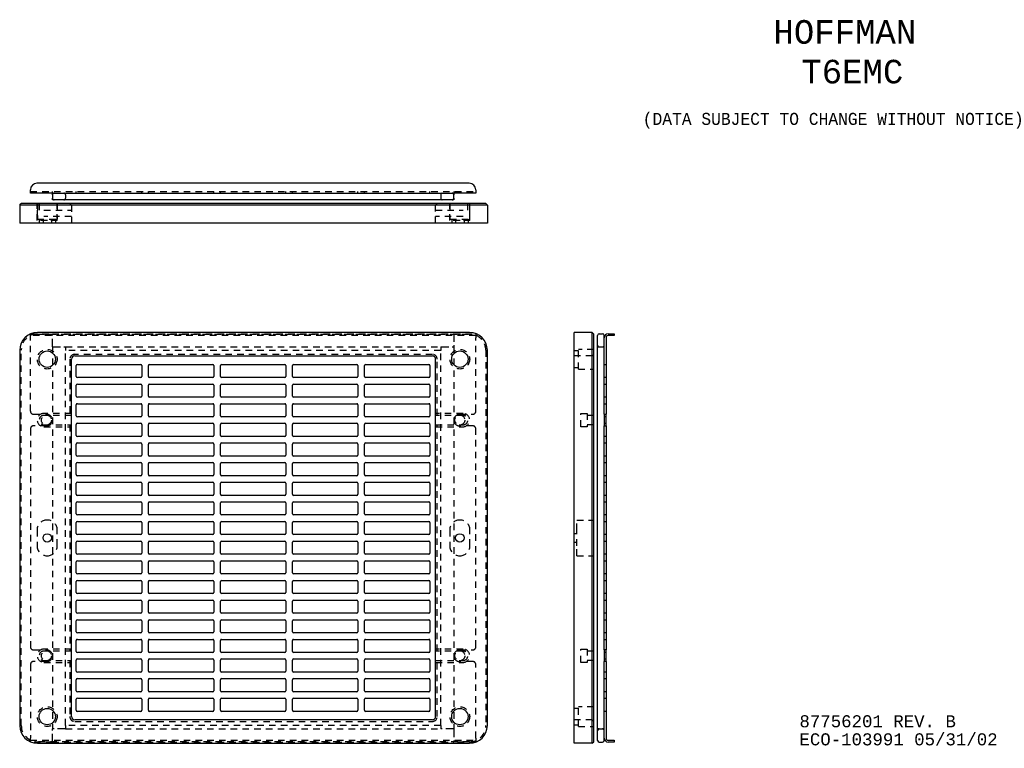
# Model space of a CAD drawing. Extents: x 1.1 to 19.9, y 0.7 to 14.6.
import ezdxf
from ezdxf.enums import TextEntityAlignment as Align

# ---------------------------------------------------------------- set-up
doc = ezdxf.new("R2010")
doc.units = 0
doc.linetypes.add('HIDDEN', pattern=[0.1875, 0.125, -0.0625])
doc.layers.add('ACSRY', color=30, linetype='CONTINUOUS')
doc.layers.add('TEXT', color=2, linetype='CONTINUOUS')
doc.styles.get("Standard").update_dxf_attribs({"font": 'monotxt.shx'})

# ---------------------------------------------------------------- blocks, each defined once
blk = doc.blocks.new('*U0')
at = {"layer": 'TEXT', "color": 2, "linetype": 'CONTINUOUS'}
for s, p in [('87756201 REV. B', (0, 0)), ('ECO-103991 05/31/02', (0, -0.345))]:
    blk.add_text(s, height=0.23, dxfattribs=at).set_placement(p, align=Align.MIDDLE_LEFT)

msp = doc.modelspace()

# ---------------------------------------------------------------- linework, layer by layer
at = {"layer": 'ACSRY', "color": 30, "linetype": 'CONTINUOUS'}
for p, q in [((9.643, 11.496), (1.393, 11.496)), ((1.268, 11.306), (1.268, 11.371)), ((1.688, 11.306), (1.268, 11.306)), ((1.688, 11.276), (1.688, 11.306)), ((1.688, 11.306), (9.348, 11.306)), ((1.688, 11.276), (1.688, 11.211)), ((9.348, 11.306), (9.348, 11.276)), ((9.768, 11.306), (9.348, 11.306)), ((9.348, 11.211), (9.348, 11.276)), ((9.768, 11.371), (9.768, 11.306)), ((1.063, 11.078), (1.093, 11.108)), ((9.958, 11.108), (1.093, 11.108)), ((1.688, 11.181), (1.688, 11.211)), ((9.348, 11.181), (1.688, 11.181)), ((9.348, 11.211), (9.348, 11.181)), ((9.988, 11.078), (9.958, 11.108)), ((1.063, 11.078), (1.063, 10.733)), ((9.988, 11.078), (1.063, 11.078)), ((9.988, 11.078), (9.988, 10.733)), ((1.403, 10.733), (1.063, 10.733)), ((9.648, 10.733), (1.403, 10.733)), ((9.988, 10.733), (9.648, 10.733)), ((9.648, 8.647), (1.403, 8.647)), ((11.645, 0.802), (11.645, 8.647)), ((11.99, 8.647), (11.645, 8.647)), ((11.99, 8.647), (12.02, 8.617)), ((11.99, 0.802), (11.99, 8.647)), ((12.02, 0.832), (12.02, 8.617)), ((12.093, 0.856), (12.093, 8.592)), ((12.123, 8.622), (12.188, 8.622)), ((12.218, 8.547), (12.218, 8.592)), ((12.218, 7.144), (12.218, 8.547)), ((12.253, 8.547), (12.253, 7.144)), ((12.293, 8.622), (12.408, 8.622)), ((12.408, 8.587), (12.293, 8.587)), ((12.408, 8.622), (12.408, 8.587)), ((1.063, 8.307), (1.063, 1.142)), ((9.988, 1.142), (9.988, 8.307)), ((12.093, 8.372), (12.123, 8.372)), ((12.123, 8.372), (12.188, 8.372)), ((12.188, 8.372), (12.218, 8.372)), ((2.05, 1.312), (2.05, 8.137)), ((2.113, 8.199), (8.938, 8.199)), ((9, 1.312), (9, 8.137)), ((2.143, 7.807), (2.143, 8.017)), ((2.163, 8.037), (3.373, 8.037)), ((3.393, 8.017), (3.393, 7.807)), ((3.518, 7.807), (3.518, 8.017)), ((3.538, 8.037), (4.748, 8.037)), ((4.768, 8.017), (4.768, 7.807)), ((4.893, 7.807), (4.893, 8.017)), ((4.913, 8.037), (6.123, 8.037)), ((6.143, 8.017), (6.143, 7.807)), ((6.268, 7.807), (6.268, 8.017)), ((6.288, 8.037), (7.498, 8.037)), ((7.518, 8.017), (7.518, 7.807)), ((7.643, 7.807), (7.643, 8.017)), ((7.663, 8.037), (8.873, 8.037)), ((8.893, 8.017), (8.893, 7.807)), ((3.373, 7.787), (2.163, 7.787)), ((4.748, 7.787), (3.538, 7.787)), ((6.123, 7.787), (4.913, 7.787)), ((7.498, 7.787), (6.288, 7.787)), ((8.873, 7.787), (7.663, 7.787)), ((2.143, 7.432), (2.143, 7.642)), ((2.163, 7.662), (3.373, 7.662)), ((3.393, 7.642), (3.393, 7.432)), ((3.518, 7.432), (3.518, 7.642)), ((3.538, 7.662), (4.748, 7.662)), ((4.768, 7.642), (4.768, 7.432)), ((4.893, 7.432), (4.893, 7.642)), ((4.913, 7.662), (6.123, 7.662)), ((6.143, 7.642), (6.143, 7.432)), ((6.268, 7.432), (6.268, 7.642)), ((6.288, 7.662), (7.498, 7.662)), ((7.518, 7.642), (7.518, 7.432)), ((7.643, 7.432), (7.643, 7.642)), ((7.663, 7.662), (8.873, 7.662)), ((8.893, 7.642), (8.893, 7.432)), ((3.373, 7.412), (2.163, 7.412)), ((4.748, 7.412), (3.538, 7.412)), ((6.123, 7.412), (4.913, 7.412)), ((7.498, 7.412), (6.288, 7.412)), ((8.873, 7.412), (7.663, 7.412)), ((2.143, 7.057), (2.143, 7.267)), ((2.163, 7.287), (3.373, 7.287)), ((3.393, 7.267), (3.393, 7.057)), ((3.518, 7.057), (3.518, 7.267)), ((3.538, 7.287), (4.748, 7.287)), ((4.768, 7.267), (4.768, 7.057)), ((4.893, 7.057), (4.893, 7.267)), ((4.913, 7.287), (6.123, 7.287)), ((6.143, 7.267), (6.143, 7.057)), ((6.268, 7.057), (6.268, 7.267)), ((6.288, 7.287), (7.498, 7.287)), ((7.518, 7.267), (7.518, 7.057)), ((7.643, 7.057), (7.643, 7.267)), ((7.663, 7.287), (8.873, 7.287)), ((8.893, 7.267), (8.893, 7.057)), ((12.218, 7.084), (12.218, 7.144)), ((12.253, 7.144), (12.253, 7.084)), ((3.373, 7.037), (2.163, 7.037)), ((4.748, 7.037), (3.538, 7.037)), ((6.123, 7.037), (4.913, 7.037)), ((7.498, 7.037), (6.288, 7.037)), ((8.873, 7.037), (7.663, 7.037)), ((12.218, 7.084), (12.218, 6.865)), ((12.218, 7.084), (12.253, 7.084)), ((12.253, 6.865), (12.253, 7.084)), ((2.143, 6.682), (2.143, 6.892)), ((2.163, 6.912), (3.373, 6.912)), ((3.393, 6.892), (3.393, 6.682)), ((3.518, 6.682), (3.518, 6.892)), ((3.538, 6.912), (4.748, 6.912)), ((4.768, 6.892), (4.768, 6.682)), ((4.893, 6.682), (4.893, 6.892)), ((4.913, 6.912), (6.123, 6.912)), ((6.143, 6.892), (6.143, 6.682)), ((6.268, 6.682), (6.268, 6.892)), ((6.288, 6.912), (7.498, 6.912)), ((7.518, 6.892), (7.518, 6.682)), ((7.643, 6.682), (7.643, 6.892)), ((7.663, 6.912), (8.873, 6.912)), ((8.893, 6.892), (8.893, 6.682)), ((12.218, 6.805), (12.218, 6.865)), ((12.218, 6.865), (12.253, 6.865)), ((12.218, 2.644), (12.218, 6.805)), ((12.253, 6.865), (12.253, 6.805)), ((12.253, 6.805), (12.253, 2.644)), ((3.373, 6.662), (2.163, 6.662)), ((4.748, 6.662), (3.538, 6.662)), ((6.123, 6.662), (4.913, 6.662)), ((7.498, 6.662), (6.288, 6.662)), ((8.873, 6.662), (7.663, 6.662)), ((2.143, 6.307), (2.143, 6.517)), ((2.163, 6.537), (3.373, 6.537)), ((3.393, 6.517), (3.393, 6.307)), ((3.518, 6.307), (3.518, 6.517)), ((3.538, 6.537), (4.748, 6.537)), ((4.768, 6.517), (4.768, 6.307)), ((4.893, 6.307), (4.893, 6.517)), ((4.913, 6.537), (6.123, 6.537)), ((6.143, 6.517), (6.143, 6.307)), ((6.268, 6.307), (6.268, 6.517)), ((6.288, 6.537), (7.498, 6.537)), ((7.518, 6.517), (7.518, 6.307)), ((7.643, 6.307), (7.643, 6.517)), ((7.663, 6.537), (8.873, 6.537)), ((8.893, 6.517), (8.893, 6.307)), ((3.373, 6.287), (2.163, 6.287)), ((4.748, 6.287), (3.538, 6.287)), ((6.123, 6.287), (4.913, 6.287)), ((7.498, 6.287), (6.288, 6.287)), ((8.873, 6.287), (7.663, 6.287)), ((2.143, 5.932), (2.143, 6.142)), ((2.163, 6.162), (3.373, 6.162)), ((3.393, 6.142), (3.393, 5.932)), ((3.518, 5.932), (3.518, 6.142)), ((3.538, 6.162), (4.748, 6.162)), ((4.768, 6.142), (4.768, 5.932)), ((4.893, 5.932), (4.893, 6.142)), ((4.913, 6.162), (6.123, 6.162)), ((6.143, 6.142), (6.143, 5.932)), ((6.268, 5.932), (6.268, 6.142)), ((6.288, 6.162), (7.498, 6.162)), ((7.518, 6.142), (7.518, 5.932)), ((7.643, 5.932), (7.643, 6.142)), ((7.663, 6.162), (8.873, 6.162)), ((8.893, 6.142), (8.893, 5.932)), ((3.373, 5.912), (2.163, 5.912)), ((4.748, 5.912), (3.538, 5.912)), ((6.123, 5.912), (4.913, 5.912)), ((7.498, 5.912), (6.288, 5.912)), ((8.873, 5.912), (7.663, 5.912)), ((2.143, 5.557), (2.143, 5.767)), ((2.163, 5.787), (3.373, 5.787)), ((3.393, 5.767), (3.393, 5.557)), ((3.518, 5.557), (3.518, 5.767)), ((3.538, 5.787), (4.748, 5.787)), ((4.768, 5.767), (4.768, 5.557)), ((4.893, 5.557), (4.893, 5.767)), ((4.913, 5.787), (6.123, 5.787)), ((6.143, 5.767), (6.143, 5.557)), ((6.268, 5.557), (6.268, 5.767)), ((6.288, 5.787), (7.498, 5.787)), ((7.518, 5.767), (7.518, 5.557)), ((7.643, 5.557), (7.643, 5.767)), ((7.663, 5.787), (8.873, 5.787)), ((8.893, 5.767), (8.893, 5.557)), ((3.373, 5.537), (2.163, 5.537)), ((4.748, 5.537), (3.538, 5.537)), ((6.123, 5.537), (4.913, 5.537)), ((7.498, 5.537), (6.288, 5.537)), ((8.873, 5.537), (7.663, 5.537)), ((2.143, 5.182), (2.143, 5.392)), ((2.163, 5.412), (3.373, 5.412)), ((3.393, 5.392), (3.393, 5.182)), ((3.518, 5.182), (3.518, 5.392)), ((3.538, 5.412), (4.748, 5.412)), ((4.768, 5.392), (4.768, 5.182)), ((4.893, 5.182), (4.893, 5.392)), ((4.913, 5.412), (6.123, 5.412)), ((6.143, 5.392), (6.143, 5.182)), ((6.268, 5.182), (6.268, 5.392)), ((6.288, 5.412), (7.498, 5.412)), ((7.518, 5.392), (7.518, 5.182)), ((7.643, 5.182), (7.643, 5.392)), ((7.663, 5.412), (8.873, 5.412)), ((8.893, 5.392), (8.893, 5.182)), ((3.373, 5.162), (2.163, 5.162)), ((4.748, 5.162), (3.538, 5.162)), ((6.123, 5.162), (4.913, 5.162)), ((7.498, 5.162), (6.288, 5.162)), ((8.873, 5.162), (7.663, 5.162)), ((2.143, 4.807), (2.143, 5.017)), ((2.163, 5.037), (3.373, 5.037)), ((3.393, 5.017), (3.393, 4.807)), ((3.518, 4.807), (3.518, 5.017)), ((3.538, 5.037), (4.748, 5.037)), ((4.768, 5.017), (4.768, 4.807)), ((4.893, 4.807), (4.893, 5.017)), ((4.913, 5.037), (6.123, 5.037)), ((6.143, 5.017), (6.143, 4.807)), ((6.268, 4.807), (6.268, 5.017)), ((6.288, 5.037), (7.498, 5.037)), ((7.518, 5.017), (7.518, 4.807)), ((7.643, 4.807), (7.643, 5.017)), ((7.663, 5.037), (8.873, 5.037)), ((8.893, 5.017), (8.893, 4.807)), ((3.373, 4.787), (2.163, 4.787)), ((4.748, 4.787), (3.538, 4.787)), ((6.123, 4.787), (4.913, 4.787)), ((7.498, 4.787), (6.288, 4.787)), ((8.873, 4.787), (7.663, 4.787)), ((2.143, 4.432), (2.143, 4.642)), ((2.163, 4.662), (3.373, 4.662)), ((3.393, 4.642), (3.393, 4.432)), ((3.518, 4.432), (3.518, 4.642)), ((3.538, 4.662), (4.748, 4.662)), ((4.768, 4.642), (4.768, 4.432)), ((4.893, 4.432), (4.893, 4.642)), ((4.913, 4.662), (6.123, 4.662)), ((6.143, 4.642), (6.143, 4.432)), ((6.268, 4.432), (6.268, 4.642)), ((6.288, 4.662), (7.498, 4.662)), ((7.518, 4.642), (7.518, 4.432)), ((7.643, 4.432), (7.643, 4.642)), ((7.663, 4.662), (8.873, 4.662)), ((8.893, 4.642), (8.893, 4.432)), ((3.373, 4.412), (2.163, 4.412)), ((4.748, 4.412), (3.538, 4.412)), ((6.123, 4.412), (4.913, 4.412)), ((7.498, 4.412), (6.288, 4.412)), ((8.873, 4.412), (7.663, 4.412)), ((2.143, 4.057), (2.143, 4.267)), ((2.163, 4.287), (3.373, 4.287)), ((3.393, 4.267), (3.393, 4.057)), ((3.518, 4.057), (3.518, 4.267)), ((3.538, 4.287), (4.748, 4.287)), ((4.768, 4.267), (4.768, 4.057)), ((4.893, 4.057), (4.893, 4.267)), ((4.913, 4.287), (6.123, 4.287)), ((6.143, 4.267), (6.143, 4.057)), ((6.268, 4.057), (6.268, 4.267)), ((6.288, 4.287), (7.498, 4.287)), ((7.518, 4.267), (7.518, 4.057)), ((7.643, 4.057), (7.643, 4.267)), ((7.663, 4.287), (8.873, 4.287)), ((8.893, 4.267), (8.893, 4.057)), ((3.373, 4.037), (2.163, 4.037)), ((4.748, 4.037), (3.538, 4.037)), ((6.123, 4.037), (4.913, 4.037)), ((7.498, 4.037), (6.288, 4.037)), ((8.873, 4.037), (7.663, 4.037)), ((2.143, 3.682), (2.143, 3.892)), ((2.163, 3.912), (3.373, 3.912)), ((3.393, 3.892), (3.393, 3.682)), ((3.518, 3.682), (3.518, 3.892)), ((3.538, 3.912), (4.748, 3.912)), ((4.768, 3.892), (4.768, 3.682)), ((4.893, 3.682), (4.893, 3.892)), ((4.913, 3.912), (6.123, 3.912)), ((6.143, 3.892), (6.143, 3.682)), ((6.268, 3.682), (6.268, 3.892)), ((6.288, 3.912), (7.498, 3.912)), ((7.518, 3.892), (7.518, 3.682)), ((7.643, 3.682), (7.643, 3.892)), ((7.663, 3.912), (8.873, 3.912)), ((8.893, 3.892), (8.893, 3.682)), ((3.373, 3.662), (2.163, 3.662)), ((4.748, 3.662), (3.538, 3.662)), ((6.123, 3.662), (4.913, 3.662)), ((7.498, 3.662), (6.288, 3.662)), ((8.873, 3.662), (7.663, 3.662)), ((2.143, 3.307), (2.143, 3.517)), ((2.163, 3.537), (3.373, 3.537)), ((3.393, 3.517), (3.393, 3.307)), ((3.518, 3.307), (3.518, 3.517)), ((3.538, 3.537), (4.748, 3.537)), ((4.768, 3.517), (4.768, 3.307)), ((4.893, 3.307), (4.893, 3.517)), ((4.913, 3.537), (6.123, 3.537)), ((6.143, 3.517), (6.143, 3.307)), ((6.268, 3.307), (6.268, 3.517)), ((6.288, 3.537), (7.498, 3.537)), ((7.518, 3.517), (7.518, 3.307)), ((7.643, 3.307), (7.643, 3.517)), ((7.663, 3.537), (8.873, 3.537)), ((8.893, 3.517), (8.893, 3.307)), ((3.373, 3.287), (2.163, 3.287)), ((4.748, 3.287), (3.538, 3.287)), ((6.123, 3.287), (4.913, 3.287)), ((7.498, 3.287), (6.288, 3.287)), ((8.873, 3.287), (7.663, 3.287)), ((2.143, 2.932), (2.143, 3.142)), ((2.163, 3.162), (3.373, 3.162)), ((3.393, 3.142), (3.393, 2.932)), ((3.518, 2.932), (3.518, 3.142)), ((3.538, 3.162), (4.748, 3.162)), ((4.768, 3.142), (4.768, 2.932)), ((4.893, 2.932), (4.893, 3.142)), ((4.913, 3.162), (6.123, 3.162)), ((6.143, 3.142), (6.143, 2.932)), ((6.268, 2.932), (6.268, 3.142)), ((6.288, 3.162), (7.498, 3.162)), ((7.518, 3.142), (7.518, 2.932)), ((7.643, 2.932), (7.643, 3.142)), ((7.663, 3.162), (8.873, 3.162)), ((8.893, 3.142), (8.893, 2.932)), ((3.373, 2.912), (2.163, 2.912)), ((4.748, 2.912), (3.538, 2.912)), ((6.123, 2.912), (4.913, 2.912)), ((7.498, 2.912), (6.288, 2.912)), ((8.873, 2.912), (7.663, 2.912)), ((2.143, 2.557), (2.143, 2.767)), ((2.163, 2.787), (3.373, 2.787)), ((3.393, 2.767), (3.393, 2.557)), ((3.518, 2.557), (3.518, 2.767)), ((3.538, 2.787), (4.748, 2.787)), ((4.768, 2.767), (4.768, 2.557)), ((4.893, 2.557), (4.893, 2.767)), ((4.913, 2.787), (6.123, 2.787)), ((6.143, 2.767), (6.143, 2.557)), ((6.268, 2.557), (6.268, 2.767)), ((6.288, 2.787), (7.498, 2.787)), ((7.518, 2.767), (7.518, 2.557)), ((7.643, 2.557), (7.643, 2.767)), ((7.663, 2.787), (8.873, 2.787)), ((8.893, 2.767), (8.893, 2.557)), ((12.218, 2.584), (12.218, 2.644)), ((12.253, 2.644), (12.253, 2.584)), ((3.373, 2.537), (2.163, 2.537)), ((4.748, 2.537), (3.538, 2.537)), ((6.123, 2.537), (4.913, 2.537)), ((7.498, 2.537), (6.288, 2.537)), ((8.873, 2.537), (7.663, 2.537)), ((12.218, 2.584), (12.218, 2.365)), ((12.253, 2.584), (12.218, 2.584)), ((12.253, 2.365), (12.253, 2.584)), ((2.143, 2.182), (2.143, 2.392)), ((2.163, 2.412), (3.373, 2.412)), ((3.393, 2.392), (3.393, 2.182)), ((3.518, 2.182), (3.518, 2.392)), ((3.538, 2.412), (4.748, 2.412)), ((4.768, 2.392), (4.768, 2.182)), ((4.893, 2.182), (4.893, 2.392)), ((4.913, 2.412), (6.123, 2.412)), ((6.143, 2.392), (6.143, 2.182)), ((6.268, 2.182), (6.268, 2.392)), ((6.288, 2.412), (7.498, 2.412)), ((7.518, 2.392), (7.518, 2.182)), ((7.643, 2.182), (7.643, 2.392)), ((7.663, 2.412), (8.873, 2.412)), ((8.893, 2.392), (8.893, 2.182)), ((12.218, 2.305), (12.218, 2.365)), ((12.253, 2.365), (12.218, 2.365)), ((12.218, 0.902), (12.218, 2.305)), ((12.253, 2.365), (12.253, 2.305)), ((12.253, 2.305), (12.253, 0.902)), ((3.373, 2.162), (2.163, 2.162)), ((4.748, 2.162), (3.538, 2.162)), ((6.123, 2.162), (4.913, 2.162)), ((7.498, 2.162), (6.288, 2.162)), ((8.873, 2.162), (7.663, 2.162)), ((2.143, 1.807), (2.143, 2.017)), ((2.163, 2.037), (3.373, 2.037)), ((3.393, 2.017), (3.393, 1.807)), ((3.518, 1.807), (3.518, 2.017)), ((3.538, 2.037), (4.748, 2.037)), ((4.768, 2.017), (4.768, 1.807)), ((4.893, 1.807), (4.893, 2.017)), ((4.913, 2.037), (6.123, 2.037)), ((6.143, 2.017), (6.143, 1.807)), ((6.268, 1.807), (6.268, 2.017)), ((6.288, 2.037), (7.498, 2.037)), ((7.518, 2.017), (7.518, 1.807)), ((7.643, 1.807), (7.643, 2.017)), ((7.663, 2.037), (8.873, 2.037)), ((8.893, 2.017), (8.893, 1.807)), ((3.373, 1.787), (2.163, 1.787)), ((4.748, 1.787), (3.538, 1.787)), ((6.123, 1.787), (4.913, 1.787)), ((7.498, 1.787), (6.288, 1.787)), ((8.873, 1.787), (7.663, 1.787)), ((2.143, 1.432), (2.143, 1.642)), ((2.163, 1.662), (3.373, 1.662)), ((3.393, 1.642), (3.393, 1.432)), ((3.518, 1.432), (3.518, 1.642)), ((3.538, 1.662), (4.748, 1.662)), ((4.768, 1.642), (4.768, 1.432)), ((4.893, 1.432), (4.893, 1.642)), ((4.913, 1.662), (6.123, 1.662)), ((6.143, 1.642), (6.143, 1.432)), ((6.268, 1.432), (6.268, 1.642)), ((6.288, 1.662), (7.498, 1.662)), ((7.518, 1.642), (7.518, 1.432)), ((7.643, 1.432), (7.643, 1.642)), ((7.663, 1.662), (8.873, 1.662)), ((8.893, 1.642), (8.893, 1.432)), ((3.373, 1.412), (2.163, 1.412)), ((4.748, 1.412), (3.538, 1.412)), ((6.123, 1.412), (4.913, 1.412)), ((7.498, 1.412), (6.288, 1.412)), ((8.873, 1.412), (7.663, 1.412)), ((8.938, 1.249), (2.113, 1.249)), ((12.123, 1.077), (12.093, 1.077)), ((12.123, 1.077), (12.188, 1.077)), ((12.218, 1.077), (12.188, 1.077)), ((1.403, 0.802), (9.648, 0.802)), ((11.99, 0.802), (11.645, 0.802)), ((11.99, 0.802), (12.02, 0.832)), ((12.123, 0.827), (12.188, 0.827)), ((12.218, 0.857), (12.218, 0.902)), ((12.293, 0.862), (12.408, 0.862)), ((12.408, 0.827), (12.293, 0.827)), ((12.408, 0.862), (12.408, 0.827))]:
    msp.add_line(p, q, dxfattribs=at)
at = {"layer": 'ACSRY', "color": 30, "linetype": 'HIDDEN'}
for p, q in [((1.268, 11.341), (9.768, 11.341)), ((1.688, 11.306), (1.688, 11.306)), ((1.69, 11.306), (1.69, 11.341)), ((1.938, 11.276), (1.938, 11.211)), ((2.143, 11.306), (2.143, 11.341)), ((3.393, 11.306), (3.393, 11.341)), ((3.518, 11.306), (3.518, 11.341)), ((4.768, 11.306), (4.768, 11.341)), ((4.893, 11.306), (4.893, 11.341)), ((6.143, 11.306), (6.143, 11.341)), ((6.268, 11.306), (6.268, 11.341)), ((7.518, 11.306), (7.518, 11.341)), ((7.643, 11.306), (7.643, 11.341)), ((8.893, 11.306), (8.893, 11.341)), ((9.098, 11.276), (9.098, 11.211)), ((9.346, 11.341), (9.346, 11.306)), ((9.348, 11.306), (9.348, 11.306)), ((1.395, 10.783), (1.395, 11.108)), ((1.4, 11.108), (1.4, 10.813)), ((1.435, 11.108), (1.435, 10.983)), ((1.775, 11.108), (1.775, 10.813)), ((1.78, 10.783), (1.78, 11.108)), ((2.05, 11.078), (2.02, 11.108)), ((9, 11.078), (9.03, 11.108)), ((9.27, 10.783), (9.27, 11.108)), ((9.275, 11.108), (9.275, 10.813)), ((9.615, 10.983), (9.615, 11.108)), ((9.65, 11.108), (9.65, 10.813)), ((9.655, 10.783), (9.655, 11.108)), ((1.398, 10.983), (1.398, 10.858)), ((1.525, 10.983), (2.05, 10.983)), ((2.05, 11.078), (2.05, 10.733)), ((9, 10.733), (9, 11.078)), ((9, 10.983), (9.525, 10.983)), ((9.653, 10.858), (9.653, 10.983)), ((1.583, 10.783), (1.395, 10.783)), ((1.4, 10.813), (1.775, 10.813)), ((1.4, 10.813), (1.775, 10.813)), ((1.432, 10.813), (1.432, 10.733)), ((1.508, 10.783), (1.508, 10.733)), ((2.05, 10.858), (1.525, 10.858)), ((1.593, 10.783), (1.583, 10.783)), ((1.78, 10.783), (1.593, 10.783)), ((1.668, 10.783), (1.668, 10.733)), ((1.744, 10.813), (1.744, 10.733)), ((9.525, 10.858), (9, 10.858)), ((9.458, 10.783), (9.27, 10.783)), ((9.275, 10.813), (9.65, 10.813)), ((9.307, 10.813), (9.307, 10.733)), ((9.383, 10.783), (9.383, 10.733)), ((9.468, 10.783), (9.458, 10.783)), ((9.655, 10.783), (9.468, 10.783)), ((9.543, 10.783), (9.543, 10.733)), ((9.619, 10.813), (9.619, 10.733)), ((1.268, 8.622), (1.688, 8.622)), ((1.268, 8.547), (1.268, 8.621)), ((9.768, 8.587), (1.268, 8.587)), ((1.268, 7.144), (1.268, 8.547)), ((1.403, 8.617), (9.648, 8.617)), ((1.688, 8.592), (1.688, 8.622)), ((1.688, 8.622), (9.348, 8.622)), ((1.688, 8.402), (1.688, 8.592)), ((9.348, 8.622), (9.348, 8.592)), ((9.348, 8.622), (9.768, 8.622)), ((9.348, 8.592), (9.348, 8.402)), ((9.768, 8.621), (9.768, 8.547)), ((9.768, 7.144), (9.768, 8.547)), ((1.093, 1.142), (1.093, 8.307)), ((1.688, 8.372), (1.688, 8.402)), ((1.688, 8.372), (1.718, 8.372)), ((1.688, 8.372), (1.688, 1.077)), ((1.718, 8.372), (1.908, 8.372)), ((1.908, 8.372), (1.938, 8.372)), ((1.938, 8.372), (1.938, 8.304)), ((1.938, 8.372), (9.098, 8.372)), ((9.098, 8.304), (1.938, 8.304)), ((1.938, 1.144), (1.938, 8.304)), ((9.098, 8.372), (9.128, 8.372)), ((9.098, 8.372), (9.098, 8.304)), ((9.098, 1.144), (9.098, 8.304)), ((9.128, 8.372), (9.318, 8.372)), ((9.318, 8.372), (9.348, 8.372)), ((9.348, 8.402), (9.348, 8.372)), ((9.348, 8.372), (9.348, 1.077)), ((9.958, 8.307), (9.958, 1.142)), ((11.725, 8.293), (11.645, 8.293)), ((11.725, 7.949), (11.725, 8.324)), ((12.02, 8.324), (11.725, 8.324)), ((2.02, 8.137), (2.02, 7.064)), ((8.938, 8.229), (2.113, 8.229)), ((9.03, 7.064), (9.03, 8.137)), ((11.99, 8.199), (11.645, 8.199)), ((11.99, 8.199), (12.02, 8.229)), ((11.645, 7.981), (11.725, 7.981)), ((11.725, 7.949), (12.02, 7.949)), ((12.218, 8.037), (12.253, 8.037)), ((12.253, 7.787), (12.218, 7.787)), ((12.218, 7.662), (12.253, 7.662)), ((12.253, 7.412), (12.218, 7.412)), ((12.218, 7.287), (12.253, 7.287)), ((1.328, 7.084), (1.581, 7.084)), ((2.05, 7.102), (1.525, 7.102)), ((2.05, 7.064), (1.525, 7.064)), ((9.525, 7.102), (9, 7.102)), ((9.525, 7.064), (9, 7.064)), ((9.455, 7.084), (9.708, 7.084)), ((11.77, 6.847), (11.77, 7.102)), ((11.77, 7.102), (11.895, 7.102)), ((11.895, 7.102), (11.895, 6.847)), ((12.02, 7.064), (11.895, 7.064)), ((12.253, 7.037), (12.218, 7.037)), ((1.268, 6.805), (1.268, 2.644)), ((1.581, 6.865), (1.328, 6.865)), ((1.525, 6.884), (2.05, 6.884)), ((1.525, 6.847), (2.05, 6.847)), ((2.02, 6.884), (2.02, 2.564)), ((9, 6.884), (9.525, 6.884)), ((9, 6.847), (9.525, 6.847)), ((9.03, 2.564), (9.03, 6.884)), ((9.708, 6.865), (9.455, 6.865)), ((9.768, 2.644), (9.768, 6.805)), ((11.895, 6.847), (11.77, 6.847)), ((12.02, 6.884), (11.895, 6.884)), ((12.218, 6.912), (12.253, 6.912)), ((12.253, 6.662), (12.218, 6.662)), ((12.218, 6.537), (12.253, 6.537)), ((12.253, 6.287), (12.218, 6.287)), ((12.218, 6.162), (12.253, 6.162)), ((12.253, 5.912), (12.218, 5.912)), ((12.218, 5.787), (12.253, 5.787)), ((12.253, 5.537), (12.218, 5.537)), ((12.218, 5.412), (12.253, 5.412)), ((12.253, 5.162), (12.218, 5.162)), ((1.593, 5.064), (1.583, 5.064)), ((9.468, 5.064), (9.458, 5.064)), ((11.695, 4.877), (11.695, 5.064)), ((11.695, 5.064), (12.02, 5.064)), ((12.218, 5.037), (12.253, 5.037)), ((1.395, 4.877), (1.395, 4.572)), ((1.78, 4.572), (1.78, 4.877)), ((9.27, 4.877), (9.27, 4.572)), ((9.655, 4.572), (9.655, 4.877)), ((11.695, 4.804), (11.645, 4.804)), ((11.695, 4.572), (11.695, 4.877)), ((12.253, 4.787), (12.218, 4.787)), ((11.645, 4.644), (11.695, 4.644)), ((11.695, 4.384), (11.695, 4.572)), ((12.218, 4.662), (12.253, 4.662)), ((1.583, 4.384), (1.593, 4.384)), ((9.458, 4.384), (9.468, 4.384)), ((11.695, 4.384), (12.02, 4.384)), ((12.253, 4.412), (12.218, 4.412)), ((12.218, 4.287), (12.253, 4.287)), ((12.253, 4.037), (12.218, 4.037)), ((12.218, 3.912), (12.253, 3.912)), ((12.253, 3.662), (12.218, 3.662)), ((12.218, 3.537), (12.253, 3.537)), ((12.253, 3.287), (12.218, 3.287)), ((12.218, 3.162), (12.253, 3.162)), ((12.253, 2.912), (12.218, 2.912)), ((12.218, 2.787), (12.253, 2.787)), ((1.328, 2.584), (1.581, 2.584)), ((2.05, 2.602), (1.525, 2.602)), ((2.05, 2.564), (1.525, 2.564)), ((9.525, 2.602), (9, 2.602)), ((9.525, 2.564), (9, 2.564)), ((9.455, 2.584), (9.708, 2.584)), ((11.77, 2.347), (11.77, 2.602)), ((11.77, 2.602), (11.895, 2.602)), ((11.895, 2.602), (11.895, 2.347)), ((12.02, 2.564), (11.895, 2.564)), ((12.253, 2.537), (12.218, 2.537)), ((1.268, 2.305), (1.268, 0.902)), ((1.581, 2.365), (1.328, 2.365)), ((1.525, 2.384), (2.05, 2.384)), ((1.525, 2.347), (2.05, 2.347)), ((2.02, 2.384), (2.02, 1.312)), ((9, 2.384), (9.525, 2.384)), ((9, 2.347), (9.525, 2.347)), ((9.03, 1.312), (9.03, 2.384)), ((9.708, 2.365), (9.455, 2.365)), ((9.768, 0.902), (9.768, 2.305)), ((11.895, 2.347), (11.77, 2.347)), ((12.02, 2.384), (11.895, 2.384)), ((12.218, 2.412), (12.253, 2.412)), ((12.253, 2.162), (12.218, 2.162)), ((12.218, 2.037), (12.253, 2.037)), ((12.253, 1.787), (12.218, 1.787)), ((12.218, 1.662), (12.253, 1.662)), ((11.725, 1.468), (11.645, 1.468)), ((11.725, 1.124), (11.725, 1.499)), ((12.02, 1.499), (11.725, 1.499)), ((12.253, 1.412), (12.218, 1.412)), ((9.098, 1.144), (1.938, 1.144)), ((1.938, 1.144), (1.938, 1.077)), ((2.113, 1.219), (8.938, 1.219)), ((9.098, 1.144), (9.098, 1.077)), ((11.99, 1.249), (11.645, 1.249)), ((11.645, 1.156), (11.725, 1.156)), ((12.02, 1.219), (11.99, 1.249)), ((1.718, 1.077), (1.688, 1.077)), ((1.688, 1.047), (1.688, 1.077)), ((1.688, 0.857), (1.688, 1.047)), ((1.908, 1.077), (1.718, 1.077)), ((1.938, 1.077), (1.908, 1.077)), ((1.938, 1.077), (9.098, 1.077)), ((9.128, 1.077), (9.098, 1.077)), ((9.318, 1.077), (9.128, 1.077)), ((9.348, 1.077), (9.318, 1.077)), ((9.348, 1.077), (9.348, 1.047)), ((9.348, 1.047), (9.348, 0.857)), ((11.725, 1.124), (12.02, 1.124)), ((1.268, 0.828), (1.268, 0.902)), ((1.268, 0.862), (9.768, 0.862)), ((1.688, 0.827), (1.268, 0.827)), ((9.648, 0.832), (1.403, 0.832)), ((1.688, 0.827), (1.688, 0.857)), ((1.688, 0.827), (9.348, 0.827)), ((9.348, 0.857), (9.348, 0.827)), ((9.768, 0.827), (9.348, 0.827)), ((9.768, 0.902), (9.768, 0.828)), ((12.218, 0.902), (12.218, 0.902))]:
    msp.add_line(p, q, dxfattribs=at)
for points in [[(1.268, 8.622), (1.268, 8.622, 0.029268), (1.268, 8.622, 0.035033), (1.268, 8.622, 0.041039), (1.268, 8.622, 0.043378), (1.268, 8.622, 0.040761), (1.268, 8.622, 0.034839), (1.268, 8.622, 0.031319), (1.268, 8.622, 0.02685), (1.268, 8.622, 0.016777), (1.268, 8.622, 0.008926), (1.268, 8.622, 0.012529), (1.268, 8.621, 0.008522), (1.268, 8.621, 0.002852), (1.268, 8.621, 0.001719)], [(1.268, 8.586), (1.268, 8.586, -0.000356), (1.268, 8.586, 0.000062), (1.268, 8.586, -0.000402), (1.268, 8.586, -0.002158), (1.268, 8.586, -0.003491), (1.268, 8.586, -0.004481), (1.268, 8.586, -0.007743), (1.268, 8.587, -0.014683), (1.268, 8.587, -0.014396), (1.268, 8.587, -0.002652), (1.268, 8.587, -0.032229), (1.268, 8.587, -0.099135), (1.268, 8.587, -0.063618), (1.268, 8.587, -0.03431)], [(9.768, 8.621), (9.768, 8.621, 0.000739), (9.768, 8.621, 0.000032), (9.768, 8.621, 0.000859), (9.768, 8.621, 0.003939), (9.768, 8.622, 0.006265), (9.768, 8.622, 0.00795), (9.768, 8.622, 0.013431), (9.768, 8.622, 0.024416), (9.768, 8.622, 0.022447), (9.768, 8.622, 0.004213), (9.768, 8.622, 0.0458), (9.768, 8.622, 0.098066), (9.768, 8.622, 0.043066), (9.768, 8.622, 0.020443)], [(9.768, 8.587), (9.768, 8.587, -0.055097), (9.768, 8.587, -0.061233), (9.768, 8.587, -0.060169), (9.768, 8.587, -0.050453), (9.768, 8.587, -0.037626), (9.768, 8.587, -0.027076), (9.768, 8.587, -0.021324), (9.768, 8.587, -0.016631), (9.768, 8.586, -0.00987), (9.768, 8.586, -0.005222), (9.768, 8.586, -0.006922), (9.768, 8.586, -0.004452), (9.768, 8.586, -0.001473), (9.768, 8.586, -0.000911)], [(1.268, 0.862), (1.268, 0.862, -0.054895), (1.268, 0.862, -0.061086), (1.268, 0.862, -0.060148), (1.268, 0.862, -0.050543), (1.268, 0.862, -0.037753), (1.268, 0.862, -0.027193), (1.268, 0.862, -0.021436), (1.268, 0.862, -0.016739), (1.268, 0.862, -0.009935), (1.268, 0.862, -0.005242), (1.268, 0.862, -0.006996), (1.268, 0.863, -0.004545), (1.268, 0.863, -0.001508), (1.268, 0.863, -0.000927)], [(1.268, 0.828), (1.268, 0.827, 0.000784), (1.268, 0.827, 0.000082), (1.268, 0.827, 0.000916), (1.268, 0.827, 0.004009), (1.268, 0.827, 0.006344), (1.268, 0.827, 0.008036), (1.268, 0.827, 0.013542), (1.268, 0.827, 0.024573), (1.268, 0.827, 0.022581), (1.268, 0.827, 0.004263), (1.268, 0.827, 0.045985), (1.268, 0.827, 0.098143), (1.268, 0.827, 0.042985), (1.268, 0.827, 0.020386)], [(9.768, 0.863), (9.768, 0.863, -0.000332), (9.768, 0.863, 0.00009), (9.768, 0.863, -0.00037), (9.768, 0.863, -0.002121), (9.768, 0.862, -0.003449), (9.768, 0.862, -0.004436), (9.768, 0.862, -0.007684), (9.768, 0.862, -0.014599), (9.768, 0.862, -0.014319), (9.768, 0.862, -0.002622), (9.768, 0.862, -0.032103), (9.768, 0.862, -0.098998), (9.768, 0.862, -0.063725), (9.768, 0.862, -0.034414)], [(9.768, 0.827), (9.768, 0.827, 0.029394), (9.768, 0.827, 0.035171), (9.768, 0.827, 0.041168), (9.768, 0.827, 0.043452), (9.768, 0.827, 0.040756), (9.768, 0.827, 0.034778), (9.768, 0.827, 0.03121), (9.768, 0.827, 0.026706), (9.768, 0.827, 0.016674), (9.768, 0.827, 0.008891), (9.768, 0.827, 0.012403), (9.768, 0.827, 0.008364), (9.768, 0.827, 0.002791), (9.768, 0.828, 0.001689)]]:
    msp.add_lwpolyline(points, format="xyb", dxfattribs=at)
for centre, radius in [((1.588, 8.137), 0.188), ((9.463, 8.137), 0.188), ((1.573, 6.974), 0.095), ((9.463, 6.974), 0.095), ((1.573, 2.474), 0.095), ((9.463, 2.474), 0.095), ((1.588, 1.312), 0.188), ((9.463, 1.312), 0.188)]:
    msp.add_circle(centre, radius, dxfattribs=at)
at = {"layer": 'ACSRY', "color": 30, "linetype": 'CONTINUOUS'}
for centre, radius in [((1.588, 8.137), 0.156), ((9.463, 8.137), 0.156), ((1.588, 4.724), 0.08), ((9.463, 4.724), 0.08), ((1.588, 1.312), 0.156), ((9.463, 1.312), 0.156)]:
    msp.add_circle(centre, radius, dxfattribs=at)
for centre, radius, start, end in [((1.393, 11.371), 0.125, 90, 180), ((9.643, 11.371), 0.125, 0, 90), ((1.403, 8.307), 0.34, 90, 180), ((9.648, 8.307), 0.34, 0, 90), ((12.123, 8.592), 0.03, 90, 180), ((12.188, 8.592), 0.03, 0, 90), ((12.293, 8.547), 0.075, 90, 180), ((12.293, 8.547), 0.04, 90, 180), ((12.123, 8.402), 0.03, 180, 270), ((12.188, 8.402), 0.03, 270, 0), ((2.113, 8.137), 0.0625, 90, 180), ((8.938, 8.137), 0.0625, 0, 90), ((2.163, 8.017), 0.02, 90, 180), ((3.373, 8.017), 0.02, 0, 90), ((3.538, 8.017), 0.02, 90, 180), ((4.748, 8.017), 0.02, 0, 90), ((4.913, 8.017), 0.02, 90, 180), ((6.123, 8.017), 0.02, 0, 90), ((6.288, 8.017), 0.02, 90, 180), ((7.498, 8.017), 0.02, 0, 90), ((7.663, 8.017), 0.02, 90, 180), ((8.873, 8.017), 0.02, 0, 90), ((2.163, 7.807), 0.02, 180, 270), ((3.373, 7.807), 0.02, 270, 360), ((3.538, 7.807), 0.02, 180, 270), ((4.748, 7.807), 0.02, 270, 360), ((4.913, 7.807), 0.02, 180, 270), ((6.123, 7.807), 0.02, 270, 360), ((6.288, 7.807), 0.02, 180, 270), ((7.498, 7.807), 0.02, 270, 360), ((7.663, 7.807), 0.02, 180, 270), ((8.873, 7.807), 0.02, 270, 360), ((2.163, 7.642), 0.02, 90, 180), ((3.373, 7.642), 0.02, 0, 90), ((3.538, 7.642), 0.02, 90, 180), ((4.748, 7.642), 0.02, 0, 90), ((4.913, 7.642), 0.02, 90, 180), ((6.123, 7.642), 0.02, 0, 90), ((6.288, 7.642), 0.02, 90, 180), ((7.498, 7.642), 0.02, 0, 90), ((7.663, 7.642), 0.02, 90, 180), ((8.873, 7.642), 0.02, 0, 90), ((2.163, 7.432), 0.02, 180, 270), ((3.373, 7.432), 0.02, 270, 0), ((3.538, 7.432), 0.02, 180, 270), ((4.748, 7.432), 0.02, 270, 0), ((4.913, 7.432), 0.02, 180, 270), ((6.123, 7.432), 0.02, 270, 0), ((6.288, 7.432), 0.02, 180, 270), ((7.498, 7.432), 0.02, 270, 0), ((7.663, 7.432), 0.02, 180, 270), ((8.873, 7.432), 0.02, 270, 0), ((2.163, 7.267), 0.02, 90, 180), ((3.373, 7.267), 0.02, 0, 90), ((3.538, 7.267), 0.02, 90, 180), ((4.748, 7.267), 0.02, 0, 90), ((4.913, 7.267), 0.02, 90, 180), ((6.123, 7.267), 0.02, 0, 90), ((6.288, 7.267), 0.02, 90, 180), ((7.498, 7.267), 0.02, 0, 90), ((7.663, 7.267), 0.02, 90, 180), ((8.873, 7.267), 0.02, 0, 90), ((2.163, 7.057), 0.02, 180, 270), ((3.373, 7.057), 0.02, 270, 0), ((3.538, 7.057), 0.02, 180, 270), ((4.748, 7.057), 0.02, 270, 0), ((4.913, 7.057), 0.02, 180, 270), ((6.123, 7.057), 0.02, 270, 0), ((6.288, 7.057), 0.02, 180, 270), ((7.498, 7.057), 0.02, 270, 0), ((7.663, 7.057), 0.02, 180, 270), ((8.873, 7.057), 0.02, 270, 0), ((2.163, 6.892), 0.02, 90, 180), ((3.373, 6.892), 0.02, 0, 90), ((3.538, 6.892), 0.02, 90, 180), ((4.748, 6.892), 0.02, 0, 90), ((4.913, 6.892), 0.02, 90, 180), ((6.123, 6.892), 0.02, 0, 90), ((6.288, 6.892), 0.02, 90, 180), ((7.498, 6.892), 0.02, 0, 90), ((7.663, 6.892), 0.02, 90, 180), ((8.873, 6.892), 0.02, 0, 90), ((2.163, 6.682), 0.02, 180, 270), ((3.373, 6.682), 0.02, 270, 0), ((3.538, 6.682), 0.02, 180, 270), ((4.748, 6.682), 0.02, 270, 0), ((4.913, 6.682), 0.02, 180, 270), ((6.123, 6.682), 0.02, 270, 0), ((6.288, 6.682), 0.02, 180, 270), ((7.498, 6.682), 0.02, 270, 0), ((7.663, 6.682), 0.02, 180, 270), ((8.873, 6.682), 0.02, 270, 0), ((2.163, 6.517), 0.02, 90, 180), ((3.373, 6.517), 0.02, 0, 90), ((3.538, 6.517), 0.02, 90, 180), ((4.748, 6.517), 0.02, 0, 90), ((4.913, 6.517), 0.02, 90, 180), ((6.123, 6.517), 0.02, 0, 90), ((6.288, 6.517), 0.02, 90, 180), ((7.498, 6.517), 0.02, 0, 90), ((7.663, 6.517), 0.02, 90, 180), ((8.873, 6.517), 0.02, 0, 90), ((2.163, 6.307), 0.02, 180, 270), ((3.373, 6.307), 0.02, 270, 0), ((3.538, 6.307), 0.02, 180, 270), ((4.748, 6.307), 0.02, 270, 0), ((4.913, 6.307), 0.02, 180, 270), ((6.123, 6.307), 0.02, 270, 0), ((6.288, 6.307), 0.02, 180, 270), ((7.498, 6.307), 0.02, 270, 0), ((7.663, 6.307), 0.02, 180, 270), ((8.873, 6.307), 0.02, 270, 0), ((2.163, 6.142), 0.02, 90, 180), ((3.373, 6.142), 0.02, 0, 90), ((3.538, 6.142), 0.02, 90, 180), ((4.748, 6.142), 0.02, 0, 90), ((4.913, 6.142), 0.02, 90, 180), ((6.123, 6.142), 0.02, 0, 90), ((6.288, 6.142), 0.02, 90, 180), ((7.498, 6.142), 0.02, 0, 90), ((7.663, 6.142), 0.02, 90, 180), ((8.873, 6.142), 0.02, 0, 90), ((2.163, 5.932), 0.02, 180, 270), ((3.373, 5.932), 0.02, 270, 0), ((3.538, 5.932), 0.02, 180, 270), ((4.748, 5.932), 0.02, 270, 0), ((4.913, 5.932), 0.02, 180, 270), ((6.123, 5.932), 0.02, 270, 0), ((6.288, 5.932), 0.02, 180, 270), ((7.498, 5.932), 0.02, 270, 0), ((7.663, 5.932), 0.02, 180, 270), ((8.873, 5.932), 0.02, 270, 0), ((2.163, 5.767), 0.02, 90, 180), ((3.373, 5.767), 0.02, 0, 90), ((3.538, 5.767), 0.02, 90, 180), ((4.748, 5.767), 0.02, 0, 90), ((4.913, 5.767), 0.02, 90, 180), ((6.123, 5.767), 0.02, 0, 90), ((6.288, 5.767), 0.02, 90, 180), ((7.498, 5.767), 0.02, 0, 90), ((7.663, 5.767), 0.02, 90, 180), ((8.873, 5.767), 0.02, 0, 90), ((2.163, 5.557), 0.02, 180, 270), ((3.373, 5.557), 0.02, 270, 0), ((3.538, 5.557), 0.02, 180, 270), ((4.748, 5.557), 0.02, 270, 0), ((4.913, 5.557), 0.02, 180, 270), ((6.123, 5.557), 0.02, 270, 0), ((6.288, 5.557), 0.02, 180, 270), ((7.498, 5.557), 0.02, 270, 0), ((7.663, 5.557), 0.02, 180, 270), ((8.873, 5.557), 0.02, 270, 0), ((2.163, 5.392), 0.02, 90, 180), ((3.373, 5.392), 0.02, 0, 90), ((3.538, 5.392), 0.02, 90, 180), ((4.748, 5.392), 0.02, 0, 90), ((4.913, 5.392), 0.02, 90, 180), ((6.123, 5.392), 0.02, 0, 90), ((6.288, 5.392), 0.02, 90, 180), ((7.498, 5.392), 0.02, 0, 90), ((7.663, 5.392), 0.02, 90, 180), ((8.873, 5.392), 0.02, 0, 90), ((2.163, 5.182), 0.02, 180, 270), ((3.373, 5.182), 0.02, 270, 0), ((3.538, 5.182), 0.02, 180, 270), ((4.748, 5.182), 0.02, 270, 0), ((4.913, 5.182), 0.02, 180, 270), ((6.123, 5.182), 0.02, 270, 0), ((6.288, 5.182), 0.02, 180, 270), ((7.498, 5.182), 0.02, 270, 0), ((7.663, 5.182), 0.02, 180, 270), ((8.873, 5.182), 0.02, 270, 0), ((2.163, 5.017), 0.02, 90, 180), ((3.373, 5.017), 0.02, 0, 90), ((3.538, 5.017), 0.02, 90, 180), ((4.748, 5.017), 0.02, 0, 90), ((4.913, 5.017), 0.02, 90, 180), ((6.123, 5.017), 0.02, 0, 90), ((6.288, 5.017), 0.02, 90, 180), ((7.498, 5.017), 0.02, 0, 90), ((7.663, 5.017), 0.02, 90, 180), ((8.873, 5.017), 0.02, 0, 90), ((2.163, 4.807), 0.02, 180, 270), ((3.373, 4.807), 0.02, 270, 360), ((3.538, 4.807), 0.02, 180, 270), ((4.748, 4.807), 0.02, 270, 360), ((4.913, 4.807), 0.02, 180, 270), ((6.123, 4.807), 0.02, 270, 360), ((6.288, 4.807), 0.02, 180, 270), ((7.498, 4.807), 0.02, 270, 360), ((7.663, 4.807), 0.02, 180, 270), ((8.873, 4.807), 0.02, 270, 360), ((2.163, 4.642), 0.02, 90, 180), ((3.373, 4.642), 0.02, 0, 90), ((3.538, 4.642), 0.02, 90, 180), ((4.748, 4.642), 0.02, 0, 90), ((4.913, 4.642), 0.02, 90, 180), ((6.123, 4.642), 0.02, 0, 90), ((6.288, 4.642), 0.02, 90, 180), ((7.498, 4.642), 0.02, 0, 90), ((7.663, 4.642), 0.02, 90, 180), ((8.873, 4.642), 0.02, 0, 90), ((2.163, 4.432), 0.02, 180, 270), ((3.373, 4.432), 0.02, 270, 360), ((3.538, 4.432), 0.02, 180, 270), ((4.748, 4.432), 0.02, 270, 360), ((4.913, 4.432), 0.02, 180, 270), ((6.123, 4.432), 0.02, 270, 360), ((6.288, 4.432), 0.02, 180, 270), ((7.498, 4.432), 0.02, 270, 360), ((7.663, 4.432), 0.02, 180, 270), ((8.873, 4.432), 0.02, 270, 360), ((2.163, 4.267), 0.02, 90, 180), ((3.373, 4.267), 0.02, 0, 90), ((3.538, 4.267), 0.02, 90, 180), ((4.748, 4.267), 0.02, 0, 90), ((4.913, 4.267), 0.02, 90, 180), ((6.123, 4.267), 0.02, 0, 90), ((6.288, 4.267), 0.02, 90, 180), ((7.498, 4.267), 0.02, 0, 90), ((7.663, 4.267), 0.02, 90, 180), ((8.873, 4.267), 0.02, 0, 90), ((2.163, 4.057), 0.02, 180, 270), ((3.373, 4.057), 0.02, 270, 360), ((3.538, 4.057), 0.02, 180, 270), ((4.748, 4.057), 0.02, 270, 360), ((4.913, 4.057), 0.02, 180, 270), ((6.123, 4.057), 0.02, 270, 360), ((6.288, 4.057), 0.02, 180, 270), ((7.498, 4.057), 0.02, 270, 360), ((7.663, 4.057), 0.02, 180, 270), ((8.873, 4.057), 0.02, 270, 360), ((2.163, 3.892), 0.02, 90, 180), ((3.373, 3.892), 0.02, 0, 90), ((3.538, 3.892), 0.02, 90, 180), ((4.748, 3.892), 0.02, 0, 90), ((4.913, 3.892), 0.02, 90, 180), ((6.123, 3.892), 0.02, 0, 90), ((6.288, 3.892), 0.02, 90, 180), ((7.498, 3.892), 0.02, 0, 90), ((7.663, 3.892), 0.02, 90, 180), ((8.873, 3.892), 0.02, 0, 90), ((2.163, 3.682), 0.02, 180, 270), ((3.373, 3.682), 0.02, 270, 360), ((3.538, 3.682), 0.02, 180, 270), ((4.748, 3.682), 0.02, 270, 360), ((4.913, 3.682), 0.02, 180, 270), ((6.123, 3.682), 0.02, 270, 360), ((6.288, 3.682), 0.02, 180, 270), ((7.498, 3.682), 0.02, 270, 360), ((7.663, 3.682), 0.02, 180, 270), ((8.873, 3.682), 0.02, 270, 360), ((2.163, 3.517), 0.02, 90, 180), ((3.373, 3.517), 0.02, 0, 90), ((3.538, 3.517), 0.02, 90, 180), ((4.748, 3.517), 0.02, 0, 90), ((4.913, 3.517), 0.02, 90, 180), ((6.123, 3.517), 0.02, 0, 90), ((6.288, 3.517), 0.02, 90, 180), ((7.498, 3.517), 0.02, 0, 90), ((7.663, 3.517), 0.02, 90, 180), ((8.873, 3.517), 0.02, 0, 90), ((2.163, 3.307), 0.02, 180, 270), ((3.373, 3.307), 0.02, 270, 360), ((3.538, 3.307), 0.02, 180, 270), ((4.748, 3.307), 0.02, 270, 360), ((4.913, 3.307), 0.02, 180, 270), ((6.123, 3.307), 0.02, 270, 360), ((6.288, 3.307), 0.02, 180, 270), ((7.498, 3.307), 0.02, 270, 360), ((7.663, 3.307), 0.02, 180, 270), ((8.873, 3.307), 0.02, 270, 360), ((2.163, 3.142), 0.02, 90, 180), ((3.373, 3.142), 0.02, 0, 90), ((3.538, 3.142), 0.02, 90, 180), ((4.748, 3.142), 0.02, 0, 90), ((4.913, 3.142), 0.02, 90, 180), ((6.123, 3.142), 0.02, 0, 90), ((6.288, 3.142), 0.02, 90, 180), ((7.498, 3.142), 0.02, 0, 90), ((7.663, 3.142), 0.02, 90, 180), ((8.873, 3.142), 0.02, 0, 90), ((2.163, 2.932), 0.02, 180, 270), ((3.373, 2.932), 0.02, 270, 360), ((3.538, 2.932), 0.02, 180, 270), ((4.748, 2.932), 0.02, 270, 360), ((4.913, 2.932), 0.02, 180, 270), ((6.123, 2.932), 0.02, 270, 360), ((6.288, 2.932), 0.02, 180, 270), ((7.498, 2.932), 0.02, 270, 360), ((7.663, 2.932), 0.02, 180, 270), ((8.873, 2.932), 0.02, 270, 360), ((2.163, 2.767), 0.02, 90, 180), ((3.373, 2.767), 0.02, 0, 90), ((3.538, 2.767), 0.02, 90, 180), ((4.748, 2.767), 0.02, 0, 90), ((4.913, 2.767), 0.02, 90, 180), ((6.123, 2.767), 0.02, 0, 90), ((6.288, 2.767), 0.02, 90, 180), ((7.498, 2.767), 0.02, 0, 90), ((7.663, 2.767), 0.02, 90, 180), ((8.873, 2.767), 0.02, 0, 90), ((2.163, 2.557), 0.02, 180, 270), ((3.373, 2.557), 0.02, 270, 360), ((3.538, 2.557), 0.02, 180, 270), ((4.748, 2.557), 0.02, 270, 360), ((4.913, 2.557), 0.02, 180, 270), ((6.123, 2.557), 0.02, 270, 360), ((6.288, 2.557), 0.02, 180, 270), ((7.498, 2.557), 0.02, 270, 360), ((7.663, 2.557), 0.02, 180, 270), ((8.873, 2.557), 0.02, 270, 360), ((2.163, 2.392), 0.02, 90, 180), ((3.373, 2.392), 0.02, 0, 90), ((3.538, 2.392), 0.02, 90, 180), ((4.748, 2.392), 0.02, 0, 90), ((4.913, 2.392), 0.02, 90, 180), ((6.123, 2.392), 0.02, 0, 90), ((6.288, 2.392), 0.02, 90, 180), ((7.498, 2.392), 0.02, 0, 90), ((7.663, 2.392), 0.02, 90, 180), ((8.873, 2.392), 0.02, 0, 90), ((2.163, 2.182), 0.02, 180, 270), ((3.373, 2.182), 0.02, 270, 0), ((3.538, 2.182), 0.02, 180, 270), ((4.748, 2.182), 0.02, 270, 0), ((4.913, 2.182), 0.02, 180, 270), ((6.123, 2.182), 0.02, 270, 0), ((6.288, 2.182), 0.02, 180, 270), ((7.498, 2.182), 0.02, 270, 0), ((7.663, 2.182), 0.02, 180, 270), ((8.873, 2.182), 0.02, 270, 0), ((2.163, 2.017), 0.02, 90, 180), ((3.373, 2.017), 0.02, 0, 90), ((3.538, 2.017), 0.02, 90, 180), ((4.748, 2.017), 0.02, 0, 90), ((4.913, 2.017), 0.02, 90, 180), ((6.123, 2.017), 0.02, 0, 90), ((6.288, 2.017), 0.02, 90, 180), ((7.498, 2.017), 0.02, 0, 90), ((7.663, 2.017), 0.02, 90, 180), ((8.873, 2.017), 0.02, 0, 90), ((2.163, 1.807), 0.02, 180, 270), ((3.373, 1.807), 0.02, 270, 0), ((3.538, 1.807), 0.02, 180, 270), ((4.748, 1.807), 0.02, 270, 0), ((4.913, 1.807), 0.02, 180, 270), ((6.123, 1.807), 0.02, 270, 0), ((6.288, 1.807), 0.02, 180, 270), ((7.498, 1.807), 0.02, 270, 0), ((7.663, 1.807), 0.02, 180, 270), ((8.873, 1.807), 0.02, 270, 0), ((2.163, 1.642), 0.02, 90, 180), ((3.373, 1.642), 0.02, 0, 90), ((3.538, 1.642), 0.02, 90, 180), ((4.748, 1.642), 0.02, 0, 90), ((4.913, 1.642), 0.02, 90, 180), ((6.123, 1.642), 0.02, 0, 90), ((6.288, 1.642), 0.02, 90, 180), ((7.498, 1.642), 0.02, 0, 90), ((7.663, 1.642), 0.02, 90, 180), ((8.873, 1.642), 0.02, 0, 90), ((2.163, 1.432), 0.02, 180, 270), ((3.373, 1.432), 0.02, 270, 0), ((3.538, 1.432), 0.02, 180, 270), ((4.748, 1.432), 0.02, 270, 0), ((4.913, 1.432), 0.02, 180, 270), ((6.123, 1.432), 0.02, 270, 0), ((6.288, 1.432), 0.02, 180, 270), ((7.498, 1.432), 0.02, 270, 0), ((7.663, 1.432), 0.02, 180, 270), ((8.873, 1.432), 0.02, 270, 0), ((1.403, 1.142), 0.34, 180, 270), ((2.113, 1.312), 0.0625, 180, 270), ((8.938, 1.312), 0.0625, 270, 0), ((9.648, 1.142), 0.34, 270, 0), ((12.123, 1.047), 0.03, 90, 180), ((12.188, 1.047), 0.03, 0, 90), ((12.123, 0.857), 0.03, 180, 270), ((12.188, 0.857), 0.03, 270, 0), ((12.293, 0.902), 0.075, 180.0006, 270), ((12.293, 0.902), 0.04, 180, 270)]:
    msp.add_arc(centre, radius, start, end, dxfattribs=at)
at = {"layer": 'ACSRY', "color": 30, "linetype": 'HIDDEN'}
for centre, radius, start, end in [((1.718, 11.276), 0.03, 90, 180), ((1.908, 11.276), 0.03, 0, 90), ((9.128, 11.276), 0.03, 90, 180), ((9.318, 11.276), 0.03, 0, 90), ((1.718, 11.211), 0.03, 180, 270), ((1.908, 11.211), 0.03, 270, 0), ((9.128, 11.211), 0.03, 180, 270), ((9.318, 11.211), 0.03, 270, 0), ((1.403, 8.307), 0.31, 90, 180.0006), ((9.648, 8.307), 0.31, 0, 90.0001), ((2.113, 8.137), 0.0925, 90.001, 180), ((8.938, 8.137), 0.0925, 359.9988, 90), ((1.328, 7.144), 0.06, 180, 270), ((9.708, 7.144), 0.06, 270, 0), ((1.525, 6.974), 0.128, 90, 270), ((1.525, 6.974), 0.09, 90, 270), ((1.581, 6.974), 0.109, 270, 90), ((9.455, 6.974), 0.109, 90, 270), ((9.525, 6.974), 0.127, 270, 90), ((9.525, 6.974), 0.09, 270, 90), ((1.328, 6.805), 0.06, 90, 180), ((9.708, 6.805), 0.06, 0, 90), ((1.583, 4.877), 0.188, 90, 180), ((1.593, 4.877), 0.188, 0, 90), ((9.458, 4.877), 0.188, 90, 180), ((9.468, 4.877), 0.188, 0, 90), ((1.583, 4.572), 0.188, 180, 270), ((1.593, 4.572), 0.188, 270, 0), ((9.458, 4.572), 0.188, 180, 270), ((9.468, 4.572), 0.188, 270, 0), ((1.328, 2.644), 0.06, 180, 270), ((9.708, 2.644), 0.06, 270, 0), ((1.525, 2.474), 0.127, 90, 270), ((1.525, 2.474), 0.09, 90, 270), ((1.581, 2.474), 0.109, 270, 90), ((9.455, 2.474), 0.109, 90, 270), ((9.525, 2.474), 0.127, 270, 90), ((9.525, 2.474), 0.09, 270, 90), ((1.328, 2.305), 0.06, 90, 180), ((9.708, 2.305), 0.06, 0, 90), ((1.403, 1.142), 0.31, 180, 270), ((2.113, 1.312), 0.0925, 179.9986, 270), ((8.938, 1.312), 0.0925, 270.0007, 0), ((9.648, 1.142), 0.31, 270, 0)]:
    msp.add_arc(centre, radius, start, end, dxfattribs=at)

# ---------------------------------------------------------------- block references
at = {"layer": 'TEXT'}
msp.add_blockref('*U0', (15.944, 1.223), dxfattribs=at)

# ---------------------------------------------------------------- texts
at = {"layer": 'TEXT', "color": 2, "linetype": 'CONTINUOUS'}
msp.add_text('HOFFMAN', height=0.45, dxfattribs=at).set_placement((15.448, 14.161))
for s, height, p in [('T6EMC', 0.45, (15.98, 13.628)), ('(DATA SUBJECT TO CHANGE WITHOUT NOTICE)', 0.23, (12.95, 12.725))]:
    msp.add_text(s, height=height, dxfattribs=at).set_placement(p, align=Align.MIDDLE_LEFT)

doc.saveas('drawing.dxf')
